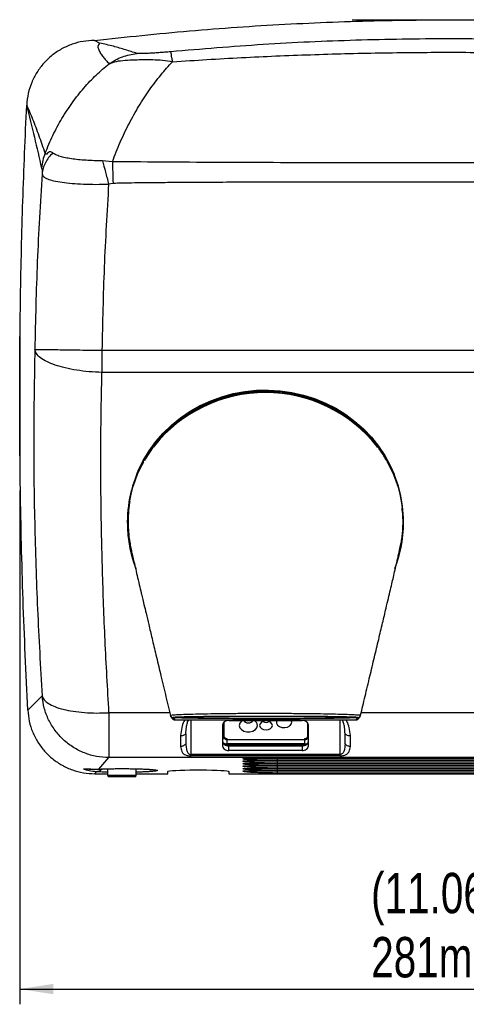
# Model space of a CAD drawing. Header units: millimetres. Extents: x 5 to 273, y 7 to 200.
# Tile 5 of 10: x 73 to 102, y 67 to 131. Entities that reach past the tile are written whole.
import ezdxf

# ---------------------------------------------------------------- set-up
doc = ezdxf.new("R2010")
doc.units = ezdxf.units.MM
doc.layers.add('FORMAT', color=7, linetype='Continuous')
doc.styles.add('SLDTEXTSTYLE0', font='TXT', dxfattribs={"width": 0.75})
doc.dimstyles.new('SLDDIMSTYLE0', dxfattribs={"dimtxt": 2.645833, "dimasz": 2.2, "dimexe": 0, "dimexo": 0.0625, "dimgap": 0.661458, "dimtad": 1, "dimlfac": 5, "dimrnd": 1e-09, "dimzin": 12, "dimdsep": 46, "dimtxsty": 'SLDTEXTSTYLE0', "dimsah": 1, "dimcen": 0.09, "dimadec": 0, "dimazin": 3, "dimtfac": 1, "dimtofl": 0, "dimtmove": 0, "dimatfit": 3, "dimfxl": 0, "dimfrac": 2, "dimtolj": 1, "dimtzin": 12, "dimarcsym": 0})

# ---------------------------------------------------------------- blocks, each defined once
blk = doc.blocks.new('_D')
at = {"layer": 'FORMAT'}
for p, q in [((73.101, 100.367), (73.101, 66.701)), ((129.301, 99.63), (129.301, 66.701)), ((73.101, 67.701), (129.301, 67.701))]:
    blk.add_line(p, q, dxfattribs=at)
for points in [[(73.101, 67.701), (75.301, 67.361), (75.301, 68.041)], [(129.301, 67.701), (127.101, 68.041), (127.101, 67.361)]]:
    blk.add_solid(points, dxfattribs=at)
at = {"layer": 'FORMAT', "char_height": 2.6458, "attachment_point": 1, "style": 'SLDTEXTSTYLE0'}
for s, insert in [('(11.06")', (96.121, 75.316)), ('281mm', (96.129, 71.112))]:
    blk.add_mtext(s, dxfattribs=dict(at, insert=insert))

msp = doc.modelspace()

# ---------------------------------------------------------------- linework, layer by layer
at = {"color": 7, "linetype": 'Continuous', "lineweight": 25}
for p, q in [((78.3339, 129.6947), (78.0008, 129.8641)), ((79.1724, 121.9179), (78.5274, 121.9761)), ((79.2173, 120.4968), (78.9269, 120.4516)), ((78.4891, 109.5598), (109.3684, 109.5598)), ((106.7714, 108.1103), (78.4891, 108.1103)), ((81.8888, 103.2929), (81.2863, 102.3512)), ((81.8888, 103.3634), (81.8888, 103.2645)), ((81.8888, 103.2645), (81.897, 103.2215)), ((96.5082, 103.217), (96.5181, 103.2578)), ((96.5181, 103.2578), (96.5181, 103.3566)), ((81.2067, 102.3339), (81.2863, 102.3512)), ((81.2067, 102.235), (81.2067, 102.3339)), ((81.2437, 102.2431), (81.2067, 102.235)), ((97.1419, 102.3418), (97.1991, 102.3265)), ((97.1991, 102.2276), (97.161, 102.2379)), ((97.1991, 102.3265), (97.1991, 102.2276)), ((80.1508, 98.3285), (80.1508, 98.2296)), ((98.2508, 98.2296), (98.2508, 98.3285)), ((74.5679, 86.9154), (73.6281, 85.9834)), ((83.159, 85.4913), (83.2576, 85.3402)), ((83.2576, 85.3402), (95.1441, 85.3402)), ((86.4808, 85.1917), (86.4808, 84.197)), ((86.8008, 85.2962), (91.6008, 85.2962)), ((90.9208, 85.1869), (90.8964, 85.2962)), ((95.1441, 85.3402), (95.2426, 85.4913)), ((86.4008, 83.5978), (86.4008, 85.0349)), ((91.9808, 84.197), (91.9808, 85.1165)), ((92.0008, 85.0349), (92.0008, 83.5978)), ((83.9854, 84.4298), (83.9854, 83.7758)), ((86.6808, 84.1263), (86.6808, 84.0556)), ((86.6808, 84.0556), (86.6808, 83.7727)), ((86.6808, 84.0556), (91.7808, 84.0556)), ((91.7808, 84.0556), (91.7808, 84.1263)), ((91.7808, 83.7727), (91.7808, 84.0556)), ((94.4163, 83.7758), (94.4163, 84.4298)), ((91.7808, 83.7727), (86.6808, 83.7727)), ((86.7301, 83.6434), (91.6715, 83.6434)), ((86.8008, 83.3365), (86.8008, 83.6393)), ((86.8008, 83.6393), (91.6008, 83.6393)), ((91.6008, 83.3365), (86.8008, 83.3365)), ((91.6008, 83.6393), (91.6008, 83.3365)), ((78.2853, 82.1166), (78.9488, 82.865)), ((109.3684, 82.865), (78.9488, 82.865)), ((94.0699, 83.0737), (84.3318, 83.0737)), ((94.0699, 82.9884), (84.3318, 82.9884)), ((87.7381, 82.8086), (119.4636, 82.8086)), ((87.7381, 82.7877), (87.7381, 82.8086)), ((87.7381, 82.6464), (119.4636, 82.6464)), ((87.7381, 82.6255), (87.7381, 82.6464)), ((117.2008, 82.6693), (90.0008, 82.6693)), ((78.3342, 82.1161), (78.3663, 82.1176)), ((78.8608, 82.1353), (78.8608, 81.7117)), ((80.7408, 81.7117), (80.7408, 82.1354)), ((82.8008, 81.8143), (82.8008, 81.9608)), ((86.8008, 81.9608), (86.8008, 81.8143)), ((87.7381, 82.4842), (119.4636, 82.4842)), ((87.7381, 82.4632), (87.7381, 82.4842)), ((87.7381, 82.3219), (119.4636, 82.3219)), ((87.7381, 82.301), (87.7381, 82.3219)), ((87.7381, 82.1597), (119.4636, 82.1597)), ((87.7381, 82.1387), (87.7381, 82.1597)), ((87.7381, 81.9974), (119.4636, 81.9974)), ((87.7381, 81.9765), (87.7381, 81.9974)), ((117.2008, 82.507), (90.0008, 82.507)), ((117.2008, 82.3448), (90.0008, 82.3448)), ((117.2008, 82.1826), (90.0008, 82.1826)), ((117.2008, 82.0203), (90.0008, 82.0203)), ((78.0163, 81.8143), (78.128, 81.9397)), ((78.0163, 81.8143), (78.8608, 81.8143)), ((80.6408, 81.6117), (78.9608, 81.6117)), ((80.7408, 81.8143), (82.8008, 81.8143)), ((86.8008, 81.8143), (121.6608, 81.8143)), ((117.2008, 81.8581), (90.0008, 81.8581))]:
    msp.add_line(p, q, dxfattribs=at)
at = {"color": 8, "linetype": 'Continuous', "lineweight": 25}
for p, q in [((82.9295, 85.8095), (78.9488, 85.8095)), ((84.3318, 83.0737), (84.3318, 85.3402)), ((94.0699, 85.3402), (94.0699, 83.0737)), ((95.1039, 85.4942), (95.1211, 85.4886)), ((103.3638, 85.8095), (95.4753, 85.8095)), ((86.5409, 83.702), (91.8608, 83.702)), ((78.2853, 82.1166), (78.3302, 82.1182)), ((78.8608, 81.7117), (80.7408, 81.7117))]:
    msp.add_line(p, q, dxfattribs=at)
at = {"color": 7, "linetype": 'Continuous', "lineweight": 25, "flags": 128}
for points in [[(80.7751, 101.4471), (80.8675, 101.6698), (81.1906, 102.3343), (81.573, 102.9702), (82.0118, 103.5726), (82.5039, 104.1372), (83.0456, 104.6597), (83.6328, 105.1364), (84.2613, 105.5636), (84.9263, 105.9382), (85.623, 106.2575), (86.3461, 106.519), (87.0904, 106.7209), (87.8503, 106.8616), (88.6203, 106.9401), (89.3945, 106.9559), (90.1673, 106.9087), (90.9329, 106.799), (91.6857, 106.6275), (92.4201, 106.3956), (93.1307, 106.1049), (93.8122, 105.7577), (94.4595, 105.3564), (95.0679, 104.904), (95.6329, 104.4039), (96.1502, 103.8599), (96.6161, 103.2758), (97.0271, 102.6561), (97.3802, 102.0054), (97.6265, 101.4471)], [(81.2459, 102.3424), (81.573, 102.8779), (81.8888, 103.3223)], [(86.8008, 85.2962), (86.7228, 85.2912), (86.6478, 85.2763), (86.5786, 85.2522), (86.518, 85.2197), (86.4683, 85.1801), (86.4313, 85.1349), (86.4085, 85.0859), (86.4008, 85.0349)], [(87.6892, 85.2962), (87.6212, 85.2475), (87.517, 85.1199), (87.4808, 84.9748), (87.517, 84.8297), (87.6212, 84.7021), (87.7808, 84.6074), (87.9766, 84.557), (88.185, 84.557), (88.3808, 84.6074), (88.5405, 84.7021), (88.6447, 84.8297), (88.6808, 84.9748)], [(89.6608, 84.9748), (89.6289, 85.0885), (89.5378, 85.1848), (89.4016, 85.2492), (89.2408, 85.2718), (89.0801, 85.2492), (88.9439, 85.1848), (88.8528, 85.0885), (88.8208, 84.9748), (88.8528, 84.8612), (88.9439, 84.7648), (89.0801, 84.7004), (89.2408, 84.6778), (89.4016, 84.7004), (89.5378, 84.7648), (89.6289, 84.8612), (89.6608, 84.9748)], [(89.9453, 85.2962), (89.9294, 85.2519), (89.9294, 85.122), (89.9957, 85.0008), (90.1195, 84.9048), (90.284, 84.8469), (90.467, 84.8349), (90.6437, 84.8705), (90.7903, 84.9488), (90.8871, 85.0592), (90.9208, 85.1869), (90.9208, 85.1869)], [(92.0008, 85.0349), (91.9932, 85.0859), (91.9704, 85.1349), (91.9334, 85.1801), (91.8837, 85.2197), (91.8231, 85.2522), (91.7539, 85.2763), (91.6789, 85.2912), (91.6008, 85.2962)], [(86.4008, 83.9006), (86.4085, 83.8497), (86.4313, 83.8006), (86.4683, 83.7555), (86.518, 83.7159), (86.5786, 83.6834), (86.6478, 83.6592), (86.7228, 83.6444), (86.8008, 83.6393)], [(91.6008, 83.6393), (91.6789, 83.6444), (91.7539, 83.6592), (91.8231, 83.6834), (91.8837, 83.7159), (91.9334, 83.7555), (91.9704, 83.8006), (91.9932, 83.8497), (92.0008, 83.9006)], [(86.4008, 83.5978), (86.4085, 83.5468), (86.4313, 83.4978), (86.4683, 83.4526), (86.518, 83.413), (86.5786, 83.3805), (86.6478, 83.3564), (86.7228, 83.3415), (86.8008, 83.3365)], [(91.6008, 83.3365), (91.6789, 83.3415), (91.7539, 83.3564), (91.8231, 83.3805), (91.8837, 83.413), (91.9334, 83.4526), (91.9704, 83.4978), (91.9932, 83.5468), (92.0008, 83.5978)], [(82.8008, 81.9608), (82.8349, 81.98), (82.9359, 81.9986), (83.1004, 82.0159), (83.3228, 82.0313), (83.5956, 82.0443), (83.9094, 82.0545), (84.2535, 82.0615), (84.6163, 82.065), (84.9854, 82.065), (85.3482, 82.0615), (85.6923, 82.0545), (86.0061, 82.0443), (86.2789, 82.0313), (86.5013, 82.0159), (86.6658, 81.9986), (86.7668, 81.98), (86.8008, 81.9608)]]:
    msp.add_lwpolyline(points, dxfattribs=at)
at = {"color": 7, "linetype": 'Continuous', "lineweight": 25}
for centre, radius, start, end in [((89.2008, 97.5435), 9.3453, 38.464265, 141.482688), ((89.2008, 97.4447), 9.3453, 38.464265, 141.482688), ((89.7986, 98.2167), 8.435, 29.243253, 37.191505), ((88.3187, 98.3172), 8.1678, 150.543218, 179.921048), ((88.2783, 98.2316), 8.1262, 150.484508, 201.513125), ((90.0835, 98.3173), 8.1674, 0.078321, 29.398329), ((90.1236, 98.2316), 8.126, 338.48642, 29.456474), ((83.159, 85.6912), 0.2, 193.392635, 270.009008), ((88.0808, 85.5405), 0.4, 217.640906, 322.359094), ((88.2825, 84.9449), 0.3994, 4.301198, 61.601753), ((89.2408, 85.4786), 0.3125, 230.70999, 309.29001), ((95.2427, 85.6912), 0.2, 269.990992, 346.607365), ((86.6558, 84.3031), 0.1785, 191.421754, 278.049467), ((86.6558, 84.2324), 0.1785, 191.421754, 278.049467), ((91.8058, 84.3031), 0.1785, 261.950533, 348.578246), ((91.8058, 84.2324), 0.1785, 261.950533, 348.578246), ((78.9608, 81.7117), 0.1, 180, 270), ((80.6408, 81.7117), 0.1, 270, 0)]:
    msp.add_arc(centre, radius, start, end, dxfattribs=at)
at = {"color": 8, "linetype": 'Continuous', "lineweight": 25}
for centre, radius, start, end in [((86.3447, 84.2084), 0.1366, 294.259761, 355.211459), ((92.0913, 84.1988), 0.1104, 180.911145, 215.039423), ((86.6728, 84.2718), 0.4991, 238.094447, 270.920688), ((91.7838, 84.3044), 0.5317, 269.679541, 291.0797)]:
    msp.add_arc(centre, radius, start, end, dxfattribs=at)
at = {"color": 7, "linetype": 'Continuous', "lineweight": 25}
for points, knots in [([(78.0008, 129.8641), (80.0744, 130.0873), (84.2234, 130.534), (90.4687, 130.9568), (96.7249, 131.1979), (102.6849, 131.237), (108.3442, 131.1114), (113.7023, 130.8458), (119.0577, 130.4462), (122.6198, 130.0581), (124.4008, 129.8641)], [0, 0, 0, 0, 0.1345283, 0.2691883, 0.4037167, 0.538377, 0.6536164, 0.7688557, 0.8844279, 1, 1, 1, 1]), ([(78.0008, 129.8641), (77.751, 129.8516), (77.2513, 129.8267), (76.5226, 129.6326), (75.8366, 129.3255), (75.2104, 128.9074), (74.665, 128.3887), (74.2117, 127.787), (73.8705, 127.1168), (73.633, 126.3921), (73.5831, 125.8858), (73.5578, 125.6285)], [0, 0, 0, 0, 0.1106631, 0.2213299, 0.3319989, 0.4426765, 0.5534673, 0.6642665, 0.77498, 0.885698, 1, 1, 1, 1]), ([(78.3339, 129.6947), (78.2839, 129.6243), (78.1839, 129.4833), (78.2725, 129.2473), (78.3943, 129.015), (78.5627, 128.7857), (78.7516, 128.5607), (78.8905, 128.4146), (78.96, 128.3416)], [0, 0, 0, 0, 0.1666501, 0.3333249, 0.4999909, 0.6666615, 0.8333306, 1, 1, 1, 1]), ([(80.7746, 129.0128), (80.5314, 129.0931), (80.0453, 129.2538), (79.2592, 129.485), (78.642, 129.6249), (78.3339, 129.6947)], [0, 0, 0, 0, 0.3338371, 0.6674744, 1, 1, 1, 1]), ([(119.4069, 129.1249), (117.3889, 129.2943), (113.3523, 129.633), (107.2793, 129.9032), (101.2008, 130.0004), (95.1224, 129.9032), (89.0494, 129.633), (85.0128, 129.2943), (82.9948, 129.1249)], [0, 0, 0, 0, 0.1666324, 0.3333145, 0.5000003, 0.6666858, 0.8333677, 1, 1, 1, 1]), ([(82.9948, 129.1249), (82.8613, 129.1131), (82.594, 129.0895), (82.2118, 129.0603), (81.8558, 129.0358), (81.533, 129.0168), (81.2517, 129.004), (81.0208, 128.998), (80.8452, 128.9992), (80.7981, 129.0082), (80.7746, 129.0128)], [0, 0, 0, 0, 0.1248785, 0.2498814, 0.3749279, 0.4999933, 0.6250479, 0.7500735, 0.8749702, 1, 1, 1, 1]), ([(83.1098, 128.4738), (83.0972, 128.5654), (83.0718, 128.7491), (83.0402, 128.9434), (83.0135, 129.0788), (83.001, 129.1096), (82.9948, 129.1249)], [0, 0, 0, 0, 0.2500591, 0.5015646, 0.7522774, 1, 1, 1, 1]), ([(83.1098, 128.4738), (84.6156, 128.5673), (87.6272, 128.7543), (92.1497, 128.9448), (96.6746, 129.063), (101.2008, 129.102), (105.7271, 129.063), (110.252, 128.9448), (114.7744, 128.7543), (117.7861, 128.5673), (119.2919, 128.4738)], [0, 0, 0, 0, 0.1249998, 0.2499998, 0.3749998, 0.4999999, 0.625, 0.7500001, 0.8750001, 1, 1, 1, 1]), ([(78.96, 128.3415), (79.1166, 128.3987), (79.4299, 128.5132), (79.9926, 128.5718), (80.5901, 128.6015), (81.2124, 128.6157), (81.8188, 128.6116), (82.4627, 128.5898), (82.8941, 128.5125), (83.1098, 128.4738)], [0, 0, 0, 0, 0.1666242, 0.3333063, 0.4999362, 0.6249568, 0.7499791, 0.8750137, 1, 1, 1, 1]), ([(79.1724, 121.9179), (79.3392, 122.3483), (79.6749, 123.2147), (80.2617, 124.4278), (80.9053, 125.5759), (81.6033, 126.6391), (82.3404, 127.6196), (82.8533, 128.189), (83.1098, 128.4738)], [0, 0, 0, 0, 0.1629149, 0.3279271, 0.4946261, 0.6625483, 0.831184, 1, 1, 1, 1]), ([(74.77, 122.4745), (74.9319, 122.8696), (75.2581, 123.6654), (75.8611, 124.7734), (76.5412, 125.8131), (77.2956, 126.7619), (78.1037, 127.6203), (78.6748, 128.1014), (78.96, 128.3416)], [0, 0, 0, 0, 0.1630261, 0.3283587, 0.4954227, 0.6635495, 0.8320046, 1, 1, 1, 1]), ([(73.6281, 85.9834), (73.5168, 88.3949), (73.2941, 93.2189), (73.1339, 100.1431), (73.0837, 106.7516), (73.1389, 113.0439), (73.2854, 119.3374), (73.467, 123.5313), (73.5578, 125.6285)], [0, 0, 0, 0, 0.1826035, 0.365267, 0.523852, 0.6824763, 0.8412185, 1, 1, 1, 1]), ([(73.5578, 125.6285), (73.7283, 124.917), (74.0694, 123.4937), (74.3771, 122.1727), (74.531, 121.5121)], [0, 0, 0, 0, 0.49990516, 1, 1, 1, 1]), ([(74.77, 122.4745), (74.6401, 122.8513), (74.3804, 123.605), (73.9652, 124.7208), (73.6936, 125.326), (73.5578, 125.6285)], [0, 0, 0, 0, 0.3333325, 0.6666683, 1, 1, 1, 1]), ([(74.77, 122.4745), (74.7094, 122.318), (74.589, 122.0069), (74.5503, 121.6764), (74.531, 121.5121)], [0, 0, 0, 0, 0.5030247, 1, 1, 1, 1]), ([(75.2684, 122.4922), (75.1735, 122.3933), (74.9826, 122.1944), (74.774, 121.854), (74.6242, 121.4938), (74.5854, 121.2436), (74.566, 121.1193)], [0, 0, 0, 0, 0.2484787, 0.5, 0.7515212, 1, 1, 1, 1]), ([(75.2684, 122.4922), (75.2395, 122.5138), (75.1819, 122.557), (75.0891, 122.5779), (74.9843, 122.5423), (74.8648, 122.3992), (74.8284, 122.4008), (74.7938, 122.4197), (74.7795, 122.4526), (74.77, 122.4745)], [0, 0, 0, 0, 0.1250976, 0.2501021, 0.375038, 0.4996539, 0.6245921, 0.7497626, 1, 1, 1, 1]), ([(78.5274, 121.9761), (78.3416, 121.9768), (77.9701, 121.9782), (77.4398, 122.0083), (76.9409, 122.0477), (76.4852, 122.1026), (76.0821, 122.1757), (75.7406, 122.2648), (75.4559, 122.3627), (75.3309, 122.4491), (75.2684, 122.4922)], [0, 0, 0, 0, 0.12499718, 0.24999936, 0.37500242, 0.50000043, 0.62499756, 0.74999806, 0.87500006, 1, 1, 1, 1]), ([(78.5274, 121.9761), (78.59, 121.7371), (78.7153, 121.259), (78.8564, 120.7208), (78.9269, 120.4516)], [0, 0, 0, 0, 0.5, 1, 1, 1, 1]), ([(74.531, 121.5121), (74.5415, 121.4698), (74.5532, 121.4229), (74.5634, 121.3508), (74.5646, 121.3373), (74.5656, 121.3259), (74.5665, 121.2581), (74.5663, 121.1822), (74.566, 121.1193)], [0, 0, 0, 0, 0.6224888, 0.6875613, 0.711149, 0.7253622, 0.7726087, 1, 1, 1, 1]), ([(79.1724, 121.9179), (79.1796, 121.6917), (79.1938, 121.2402), (79.2095, 120.7443), (79.2173, 120.4968)], [0, 0, 0, 0, 0.5009185, 1, 1, 1, 1]), ([(123.2293, 121.9179), (122.0056, 121.9058), (119.5583, 121.8816), (115.8868, 121.8688), (112.2154, 121.8535), (108.5439, 121.8441), (104.8724, 121.838), (101.2008, 121.8361), (97.5293, 121.838), (93.8578, 121.8441), (90.1863, 121.8535), (86.5149, 121.8688), (82.8435, 121.8816), (80.3961, 121.9058), (79.1724, 121.9179)], [0, 0, 0, 0, 0.0833296, 0.1666641, 0.2499981, 0.3333322, 0.4166663, 0.5000004, 0.5833344, 0.6666685, 0.7500026, 0.8333367, 0.9166705, 1, 1, 1, 1]), ([(74.566, 121.1193), (74.4486, 119.2048), (74.2138, 115.376), (74.1328, 111.5407), (74.0923, 109.6231)], [0, 0, 0, 0, 0.49999998, 1, 1, 1, 1]), ([(74.5661, 121.1193), (74.5889, 121.0577), (74.6346, 120.9347), (74.9027, 120.787), (75.3095, 120.6626), (75.8553, 120.5643), (76.5163, 120.4928), (77.2682, 120.4486), (78.0823, 120.4288), (78.6454, 120.444), (78.9269, 120.4516)], [0, 0, 0, 0, 0.1250019, 0.250009, 0.3750065, 0.5000081, 0.6250061, 0.7500058, 0.8750031, 1, 1, 1, 1]), ([(78.9269, 120.4516), (78.8189, 118.638), (78.6027, 115.0102), (78.527, 111.3768), (78.4891, 109.5598)], [0, 0, 0, 0, 0.4999251, 1, 1, 1, 1]), ([(123.1844, 120.4968), (122.9843, 120.502), (122.5094, 120.5142), (121.685, 120.526), (120.633, 120.538), (119.3522, 120.5484), (117.8414, 120.5578), (116.1031, 120.5659), (114.1373, 120.5728), (111.959, 120.5783), (109.5711, 120.5826), (106.976, 120.5857), (104.1615, 120.5875), (101.1892, 120.588), (98.2071, 120.5875), (95.3633, 120.5856), (92.7443, 120.5825), (90.3503, 120.5782), (88.181, 120.5726), (86.2366, 120.5658), (84.5171, 120.5577), (83.0224, 120.5484), (81.7526, 120.538), (80.7076, 120.526), (79.8874, 120.5143), (79.4157, 120.502), (79.2173, 120.4968)], [0, 0, 0, 0, 0.01366108, 0.03241312, 0.05625681, 0.08544452, 0.1198062, 0.15934197, 0.20405191, 0.25393608, 0.30796593, 0.36698692, 0.43099907, 0.50000239, 0.5697947, 0.63447306, 0.6940375, 0.74848804, 0.7978247, 0.84204753, 0.88115656, 0.91515188, 0.9440336, 0.9678019, 0.98645713, 1, 1, 1, 1]), ([(74.0923, 109.6231), (74.057, 107.7316), (73.9864, 103.9486), (74.0632, 98.2698), (74.2464, 92.5913), (74.4607, 88.8074), (74.5678, 86.9154)], [0, 0, 0, 0, 0.2500005, 0.499999, 0.7499999, 1, 1, 1, 1]), ([(74.0923, 109.6231), (74.1179, 109.6226), (74.169, 109.6216), (74.4477, 109.6185), (74.8631, 109.6118), (75.4149, 109.6041), (76.0787, 109.5946), (76.8313, 109.5833), (77.6447, 109.5723), (78.2076, 109.564), (78.4891, 109.5598)], [0, 0, 0, 0, 0.1249946, 0.2500028, 0.3749987, 0.4999999, 0.6250005, 0.7499975, 0.8750038, 1, 1, 1, 1]), ([(78.9488, 85.8095), (78.8592, 87.3928), (78.6828, 90.5101), (78.5124, 95.1163), (78.4197, 99.577), (78.402, 103.8927), (78.4604, 106.7205), (78.4891, 108.1103)], [0, 0, 0, 0, 0.2132024, 0.4197521, 0.619698, 0.8130941, 1, 1, 1, 1]), ([(97.1451, 102.3409), (97.0199, 102.5497), (96.7681, 102.9696), (96.1778, 103.745), (95.4889, 104.4527), (94.7127, 105.069), (93.8843, 105.6206), (92.7584, 106.1853), (91.3176, 106.636), (90.0567, 106.8173), (89.0427, 106.8413), (88.0308, 106.7838), (86.7779, 106.5609), (85.3542, 106.0639), (84.0312, 105.3395), (82.8539, 104.4364), (82.2217, 103.693), (81.9112, 103.3278)], [0, 0, 0, 0, 0.0418621, 0.0842131, 0.1664918, 0.2088655, 0.2512396, 0.3334227, 0.4179839, 0.5002502, 0.5426172, 0.5849845, 0.6671753, 0.7517466, 0.8338893, 0.918409, 1, 1, 1, 1]), ([(80.3096, 99.6443), (80.2955, 99.5616), (80.2488, 99.2896), (80.2049, 98.7174), (80.1994, 98.0229), (80.2494, 97.3797), (80.3217, 96.899), (80.4032, 96.4931), (80.4781, 96.1672), (80.5661, 95.7859), (80.6672, 95.3474), (80.7887, 94.8242), (80.9241, 94.2459), (81.0439, 93.7371), (81.1497, 93.2901), (81.2533, 92.8523), (81.3895, 92.2768), (81.5652, 91.5362), (81.782, 90.6259), (82.036, 89.5604), (82.3273, 88.3376), (82.643, 87.0123), (82.8617, 86.0942), (82.9712, 85.6347)], [0, 0, 0, 0, 0.0228262, 0.0750731, 0.1285594, 0.1695696, 0.2034703, 0.2311174, 0.2648334, 0.3052927, 0.3531942, 0.4025376, 0.4496712, 0.4875735, 0.5089146, 0.5369297, 0.5744846, 0.6218179, 0.6794986, 0.7474697, 0.8250904, 0.9124494, 1, 1, 1, 1]), ([(95.4355, 85.6424), (95.5343, 86.057), (95.7377, 86.9116), (96.0398, 88.1801), (96.3357, 89.4227), (96.6123, 90.5841), (96.8697, 91.6655), (97.083, 92.5663), (97.2535, 93.2886), (97.3879, 93.8605), (97.5054, 94.362), (97.6165, 94.8379), (97.7171, 95.2711), (97.8035, 95.6457), (97.8778, 95.9696), (97.9384, 96.2368), (97.9909, 96.4692), (98.0331, 96.6581), (98.0704, 96.8329), (98.1102, 97.0427), (98.1414, 97.2341), (98.1735, 97.4796), (98.2024, 97.8001), (98.2194, 98.2157), (98.211, 98.7061), (98.1742, 99.0635), (98.1559, 99.2408)], [0, 0, 0, 0, 0.0773966, 0.1595047, 0.23679, 0.3092716, 0.3764949, 0.4379527, 0.4807395, 0.5209138, 0.5586124, 0.5938329, 0.6367399, 0.6748758, 0.7081551, 0.7498625, 0.7847766, 0.8132571, 0.8375127, 0.8534674, 0.8729755, 0.8918679, 0.9099455, 0.9331842, 0.9668424, 1, 1, 1, 1]), ([(74.5679, 86.9154), (74.6027, 86.8275), (74.6725, 86.6516), (74.9675, 86.4122), (75.3907, 86.2015), (75.9411, 86.028), (76.5958, 85.8973), (77.333, 85.8149), (78.1265, 85.7798), (78.6747, 85.7996), (78.9488, 85.8095)], [0, 0, 0, 0, 0.1249989, 0.2500011, 0.375001, 0.5000049, 0.6250024, 0.7500142, 0.8749847, 1, 1, 1, 1]), ([(78.9488, 82.865), (78.6759, 82.8804), (78.1302, 82.9111), (77.3398, 83.1484), (76.6051, 83.5169), (75.9517, 84.0178), (75.4011, 84.63), (74.9762, 85.3336), (74.6778, 86.1029), (74.6045, 86.6446), (74.5679, 86.9154)], [0, 0, 0, 0, 0.1250156, 0.249987, 0.3749979, 0.4999955, 0.6249993, 0.749999, 0.8750013, 1, 1, 1, 1]), ([(73.6281, 85.9834), (73.6531, 85.7371), (73.703, 85.2445), (73.9319, 84.5342), (74.2703, 83.8719), (74.7153, 83.2751), (75.2552, 82.7637), (75.8717, 82.3478), (76.55, 82.046), (77.2711, 81.8506), (77.7671, 81.8264), (78.0163, 81.8143)], [0, 0, 0, 0, 0.1110952, 0.2221893, 0.3332926, 0.4443952, 0.5553458, 0.6662965, 0.7771788, 0.8880619, 1, 1, 1, 1]), ([(82.9645, 85.6449), (82.9645, 85.6449), (82.9635, 85.6465), (82.9685, 85.65), (83.0169, 85.6593), (83.1815, 85.6742), (83.5596, 85.6948), (84.1046, 85.7155), (84.7913, 85.7344), (85.6106, 85.7505), (86.5232, 85.7626), (87.5196, 85.7708), (88.5549, 85.7748), (89.6195, 85.7751), (90.6629, 85.772), (91.6728, 85.7647), (92.6003, 85.7535), (93.4376, 85.7383), (94.145, 85.7202), (94.7195, 85.7), (95.1317, 85.6797), (95.3949, 85.6602), (95.4229, 85.6501), (95.4372, 85.6449)], [0, 0, 0, 0, 0.00000061, 0.01804231, 0.03844061, 0.09109327, 0.1453009, 0.19830379, 0.25287447, 0.30586043, 0.36038816, 0.41326334, 0.46766405, 0.52073375, 0.57535486, 0.62826093, 0.68269332, 0.73514988, 0.78910471, 0.84108001, 0.89453532, 0.94651838, 1, 1, 1, 1]), ([(82.9676, 85.6412), (82.9751, 85.6209), (82.9905, 85.579), (82.9992, 85.5718), (82.9977, 85.5711), (83.0453, 85.5094), (83.0683, 85.4691), (83.0899, 85.4312)], [0, 0, 0, 0, 0.0141704, 0.0294104, 0.0477899, 0.1056513, 1, 1, 1, 1]), ([(83.0901, 85.4312), (83.0902, 85.4309), (83.0996, 85.409), (83.138, 85.377), (83.1962, 85.3452), (83.2386, 85.3418), (83.2576, 85.3402)], [0, 0, 0, 0, 0.0048824, 0.3651527, 0.715109, 1, 1, 1, 1]), ([(95.2426, 85.4913), (95.2288, 85.4957), (95.2011, 85.5047), (94.9489, 85.5177), (94.5463, 85.53), (93.9941, 85.5413), (93.3054, 85.5512), (92.5, 85.5595), (91.5979, 85.5659), (90.6257, 85.5703), (89.6111, 85.5723), (88.5851, 85.5721), (87.5785, 85.5696), (86.6173, 85.5648), (85.73, 85.558), (84.9384, 85.5493), (84.2705, 85.5389), (83.741, 85.5271), (83.3746, 85.5144), (83.1817, 85.5023), (83.1657, 85.4945), (83.159, 85.4913)], [0, 0, 0, 0, 0.0527357, 0.1054739, 0.1581895, 0.2109074, 0.264113, 0.3173199, 0.3709905, 0.4246609, 0.478501, 0.5323408, 0.5859766, 0.6396139, 0.693372, 0.7471293, 0.8009174, 0.8547028, 0.9081393, 0.9615729, 1, 1, 1, 1]), ([(83.2925, 85.4939), (83.3011, 85.4971), (83.3216, 85.5047), (83.5483, 85.5164), (83.9318, 85.5287), (84.4721, 85.5398), (85.143, 85.5497), (85.932, 85.558), (86.8132, 85.5644), (87.7641, 85.5686), (88.5721, 85.5705), (89.0531, 85.5706), (89.2008, 85.5707)], [0, 0, 0, 0, 0.0788564, 0.1871619, 0.2954707, 0.40439, 0.51331, 0.6227064, 0.7321032, 0.8417547, 0.9514068, 1, 1, 1, 1]), ([(95.1211, 85.4886), (95.1215, 85.4885), (95.1362, 85.4839), (95.0084, 85.475), (94.7333, 85.4623), (94.2798, 85.4505), (93.6937, 85.4399), (92.9791, 85.4307), (92.1613, 85.4233), (91.2581, 85.4177), (90.2637, 85.4141), (89.2027, 85.4128), (88.1094, 85.4142), (87.078, 85.418), (86.1387, 85.4241), (85.3128, 85.4319), (84.6052, 85.4415), (84.0308, 85.4524), (83.6138, 85.4645), (83.3531, 85.4763), (83.3129, 85.4842), (83.2951, 85.4877)], [0, 0, 0, 0, 0.0017274, 0.0567944, 0.1118599, 0.1666202, 0.2213819, 0.2760559, 0.3307333, 0.385861, 0.4409915, 0.5019431, 0.5625682, 0.6231911, 0.679489, 0.735783, 0.7913405, 0.8468956, 0.9017134, 0.9565313, 1, 1, 1, 1]), ([(83.9854, 84.4298), (83.9936, 84.5656), (84.0079, 84.8001), (84.0599, 85.0881), (84.1178, 85.2597), (84.1588, 85.3184), (84.1741, 85.3402)], [0, 0, 0, 0, 0.4648257, 0.802731, 0.9266387, 1, 1, 1, 1]), ([(89.2008, 85.5707), (89.4606, 85.5705), (89.9801, 85.5703), (90.8184, 85.5679), (91.6928, 85.5637), (92.5673, 85.5571), (93.3447, 85.5486), (94.0061, 85.5385), (94.5302, 85.5271), (94.8968, 85.5146), (95.0933, 85.5035), (95.1011, 85.4966), (95.1039, 85.4942)], [0, 0, 0, 0, 0.0856072, 0.1712142, 0.2810765, 0.3909379, 0.5008551, 0.6107717, 0.7206201, 0.8304669, 0.9399319, 1, 1, 1, 1]), ([(94.4163, 84.4298), (94.408, 84.5653), (94.3938, 84.7993), (94.3419, 85.087), (94.2837, 85.2589), (94.2425, 85.318), (94.227, 85.3402)], [0, 0, 0, 0, 0.46367077, 0.80121955, 0.92523963, 1, 1, 1, 1]), ([(95.1441, 85.3402), (95.1657, 85.3422), (95.2087, 85.3461), (95.2647, 85.3782), (95.3002, 85.4084), (95.31, 85.4296), (95.3109, 85.4316)], [0, 0, 0, 0, 0.3232497, 0.6430477, 0.966973, 1, 1, 1, 1]), ([(95.3118, 85.4312), (95.3143, 85.4349), (95.3358, 85.4675), (95.3381, 85.4915), (95.4233, 85.5802), (95.3953, 85.5662), (95.4184, 85.586), (95.4276, 85.628), (95.4305, 85.6417)], [0, 0, 0, 0, 0.07536075, 0.65207062, 0.94042556, 0.97647277, 0.9923348, 1, 1, 1, 1]), ([(83.639, 84.3134), (83.6733, 84.3133), (83.7433, 84.3131), (83.8413, 84.3363), (83.9268, 84.3747), (83.9661, 84.4116), (83.9854, 84.4298)], [0, 0, 0, 0, 0.2456285, 0.4999995, 0.7543707, 1, 1, 1, 1]), ([(94.4163, 84.4298), (94.4356, 84.4116), (94.4748, 84.3747), (94.5603, 84.3363), (94.6584, 84.3131), (94.7283, 84.3133), (94.7627, 84.3134)], [0, 0, 0, 0, 0.2456293, 0.5000006, 0.7543716, 1, 1, 1, 1]), ([(83.9854, 83.7758), (83.9661, 83.7511), (83.9268, 83.701), (83.8413, 83.6441), (83.7433, 83.6047), (83.6733, 83.5975), (83.639, 83.594)], [0, 0, 0, 0, 0.2456294, 0.5000006, 0.7543716, 1, 1, 1, 1]), ([(83.639, 83.594), (83.6587, 83.4795), (83.693, 83.2802), (83.8099, 83.1205), (83.9454, 83.0449), (84.0565, 83.0113), (84.188, 82.9915), (84.284, 82.9894), (84.3318, 82.9884)], [0, 0, 0, 0, 0.3704296, 0.6449215, 0.7508783, 0.8406233, 0.9206796, 1, 1, 1, 1]), ([(83.9854, 83.7758), (83.9941, 83.6618), (84.0091, 83.465), (84.0575, 83.2616), (84.1231, 83.1557), (84.1716, 83.1133), (84.2178, 83.0913), (84.2532, 83.0809), (84.2916, 83.0747), (84.3185, 83.0741), (84.3318, 83.0737)], [0, 0, 0, 0, 0.399428, 0.6897817, 0.7962467, 0.8794005, 0.9136547, 0.9441908, 0.9723932, 1, 1, 1, 1]), ([(94.4163, 83.7758), (94.4076, 83.6621), (94.3926, 83.4658), (94.3443, 83.2628), (94.2786, 83.1569), (94.2239, 83.1086), (94.1637, 83.084), (94.1102, 83.075), (94.0832, 83.0742), (94.0699, 83.0737)], [0, 0, 0, 0, 0.39869616, 0.68895605, 0.79560829, 0.879085, 0.94393422, 0.97229668, 1, 1, 1, 1]), ([(94.0699, 82.9884), (94.1177, 82.9894), (94.2137, 82.9915), (94.3452, 83.0113), (94.4563, 83.0449), (94.5918, 83.1205), (94.7087, 83.2802), (94.743, 83.4795), (94.7627, 83.594)], [0, 0, 0, 0, 0.0793218, 0.1593782, 0.2491224, 0.3550783, 0.6295693, 1, 1, 1, 1]), ([(94.7627, 83.594), (94.7283, 83.5975), (94.6584, 83.6047), (94.5603, 83.6441), (94.4748, 83.701), (94.4356, 83.7511), (94.4163, 83.7758)], [0, 0, 0, 0, 0.2456285, 0.4999995, 0.7543708, 1, 1, 1, 1]), ([(90.0008, 82.6693), (89.8495, 82.6697), (89.5529, 82.6705), (89.1268, 82.6773), (88.7364, 82.6883), (88.3923, 82.7035), (88.1023, 82.7214), (87.8909, 82.7419), (87.7606, 82.7642), (87.7457, 82.7798), (87.7381, 82.7877)], [0, 0, 0, 0, 0.1274829, 0.2498887, 0.3722847, 0.4997395, 0.6271953, 0.7496586, 0.8722307, 1, 1, 1, 1]), ([(90.0008, 82.507), (89.8495, 82.5074), (89.5529, 82.5082), (89.1268, 82.515), (88.7364, 82.5261), (88.3923, 82.5412), (88.1023, 82.5592), (87.8909, 82.5796), (87.7606, 82.602), (87.7457, 82.6175), (87.7381, 82.6255)], [0, 0, 0, 0, 0.1274829, 0.2498887, 0.3722847, 0.4997395, 0.6271953, 0.7496586, 0.8722307, 1, 1, 1, 1]), ([(78.128, 81.9397), (77.9603, 81.9545), (77.7012, 81.9773), (77.4683, 82.037), (77.3111, 82.0917), (77.2814, 82.1234), (77.3291, 82.1367), (77.4002, 82.1389), (77.5173, 82.1334), (77.6662, 82.1252), (77.8483, 82.116), (78.0719, 82.1119), (78.2237, 82.1146), (78.2746, 82.1163), (78.2853, 82.1166)], [0, 0, 0, 0, 0.1710078, 0.2641782, 0.357289, 0.520835, 0.5532213, 0.6431898, 0.733201, 0.7639508, 0.8589332, 0.9539547, 0.9903912, 1, 1, 1, 1]), ([(77.6239, 82.1181), (77.6253, 82.1181), (77.629, 82.1182), (77.6872, 82.1176), (77.7949, 82.1141), (77.9729, 82.1101), (78.1571, 82.1088), (78.2894, 82.1156), (78.3327, 82.1178)], [0, 0, 0, 0, 0.09434406, 0.24238776, 0.42908518, 0.64525676, 0.8839353, 1, 1, 1, 1]), ([(78.3302, 82.1182), (78.4825, 82.124), (78.7411, 82.1339), (79.1681, 82.1419), (79.5547, 82.1459), (79.9493, 82.1462), (80.3395, 82.1433), (80.7124, 82.1367), (81.0224, 82.1286), (81.1879, 82.1216), (81.2518, 82.1189)], [0, 0, 0, 0, 0.1778831, 0.3020576, 0.4262328, 0.5503013, 0.6743697, 0.7982378, 0.9221051, 1, 1, 1, 1]), ([(81.2115, 82.1184), (81.2693, 82.116), (81.4179, 82.1099), (81.6071, 82.098), (81.7569, 82.0857), (81.8436, 82.0753), (81.8535, 82.0736), (81.8578, 82.0729)], [0, 0, 0, 0, 0.1650356, 0.424228, 0.6718026, 0.8567243, 1, 1, 1, 1]), ([(90.0008, 82.3448), (89.8495, 82.3452), (89.5529, 82.346), (89.1268, 82.3528), (88.7364, 82.3638), (88.3923, 82.379), (88.1023, 82.397), (87.8909, 82.4174), (87.7606, 82.4397), (87.7457, 82.4553), (87.7381, 82.4632)], [0, 0, 0, 0, 0.1274829, 0.2498887, 0.3722847, 0.4997395, 0.6271953, 0.7496586, 0.8722307, 1, 1, 1, 1]), ([(90.0008, 82.1826), (89.8495, 82.183), (89.5529, 82.1837), (89.1268, 82.1905), (88.7364, 82.2016), (88.3923, 82.2167), (88.1023, 82.2347), (87.8909, 82.2552), (87.7606, 82.2775), (87.7457, 82.293), (87.7381, 82.301)], [0, 0, 0, 0, 0.1274829, 0.2498887, 0.3722847, 0.4997395, 0.6271953, 0.7496586, 0.8722307, 1, 1, 1, 1]), ([(90.0008, 82.0203), (89.8495, 82.0207), (89.5529, 82.0215), (89.1268, 82.0283), (88.7364, 82.0393), (88.3923, 82.0545), (88.1023, 82.0725), (87.8909, 82.0929), (87.7606, 82.1152), (87.7457, 82.1308), (87.7381, 82.1387)], [0, 0, 0, 0, 0.1274829, 0.2498887, 0.3722847, 0.4997395, 0.6271953, 0.7496586, 0.8722307, 1, 1, 1, 1]), ([(90.0008, 81.8581), (89.8495, 81.8585), (89.5529, 81.8592), (89.1268, 81.8661), (88.7364, 81.8771), (88.3923, 81.8922), (88.1023, 81.9102), (87.8909, 81.9307), (87.7606, 81.953), (87.7457, 81.9686), (87.7381, 81.9765)], [0, 0, 0, 0, 0.1274829, 0.2498887, 0.3722847, 0.4997395, 0.6271953, 0.7496586, 0.8722307, 1, 1, 1, 1]), ([(78.8608, 81.9134), (78.8265, 81.9141), (78.6698, 81.9172), (78.4163, 81.9258), (78.2241, 81.9351), (78.128, 81.9397)], [0, 0, 0, 0, 0.1233069, 0.561655, 1, 1, 1, 1]), ([(81.3316, 81.9327), (81.2293, 81.9284), (81.0472, 81.9206), (80.8342, 81.9156), (80.7408, 81.9134)], [0, 0, 0, 0, 0.5615404, 1, 1, 1, 1])]:
    msp.add_open_spline(points, degree=3, knots=knots, dxfattribs=at)
for points in [[(78.96, 128.3416), (79.2421, 128.5096), (79.8064, 128.8457), (80.4519, 128.9571), (80.7746, 129.0128)], [(78.4891, 108.1103), (78.2065, 108.1222), (77.6412, 108.1461), (76.8247, 108.2487), (76.0698, 108.3959), (75.4047, 108.5874), (74.8531, 108.8146), (74.4393, 109.0694), (74.1639, 109.3425), (74.1162, 109.5296), (74.0923, 109.6231)], [(78.4891, 109.5598), (78.4891, 109.3131), (78.4891, 108.8196), (78.4891, 108.3467), (78.4891, 108.1103)], [(78.9488, 85.8095), (78.9488, 85.6078), (78.9488, 85.2044), (78.9488, 84.6527), (78.9488, 84.1555), (78.9488, 83.7268), (78.9488, 83.3745), (78.9488, 83.1088), (78.9488, 82.9268), (78.9488, 82.8856), (78.9488, 82.865)], [(83.6299, 84.3134), (83.6299, 84.1804), (83.6299, 83.9144), (83.6299, 83.7008), (83.6299, 83.594)], [(94.7718, 83.594), (94.7718, 83.7008), (94.7718, 83.9144), (94.7718, 84.1804), (94.7718, 84.3134)], [(84.3318, 82.9884), (84.3318, 82.9977), (84.3318, 83.0165), (84.3318, 83.0547), (84.3318, 83.0737)], [(94.0699, 83.0737), (94.0699, 83.0547), (94.0699, 83.0165), (94.0699, 82.9977), (94.0699, 82.9884)]]:
    msp.add_open_spline(points, degree=3, dxfattribs=at)
at = {"color": 8, "linetype": 'Continuous', "lineweight": 25}
for points, knots in [([(83.2951, 85.4877), (83.2859, 85.4886), (83.2648, 85.4906), (83.2825, 85.4927), (83.2925, 85.4939)], [0, 0, 0, 0, 0.4326709, 1, 1, 1, 1]), ([(83.9244, 85.3402), (83.9029, 85.3079), (83.7969, 85.1487), (83.6967, 84.7791), (83.66, 84.4833), (83.639, 84.3134)], [0, 0, 0, 0, 0.0976217, 0.4816893, 1, 1, 1, 1]), ([(94.7627, 84.3134), (94.7416, 84.4833), (94.7049, 84.7791), (94.6047, 85.1487), (94.4987, 85.3079), (94.4772, 85.3402)], [0, 0, 0, 0, 0.5182755, 0.9023309, 1, 1, 1, 1]), ([(87.8604, 82.8086), (87.8561, 82.8067), (87.8183, 82.7893), (87.7758, 82.7885), (87.7381, 82.7877)], [0, 0, 0, 0, 0.1135385, 1, 1, 1, 1]), ([(87.8604, 82.6464), (87.8561, 82.6444), (87.8183, 82.6271), (87.7758, 82.6262), (87.7381, 82.6255)], [0, 0, 0, 0, 0.1135385, 1, 1, 1, 1]), ([(90.0008, 82.6693), (90.0008, 82.6743), (90.0008, 82.6843), (90.0008, 82.7337), (90.0008, 82.7844), (90.0008, 82.8086)], [0, 0, 0, 0, 0.3429566, 0.6859132, 1, 1, 1, 1]), ([(90.0008, 82.507), (90.0008, 82.512), (90.0008, 82.522), (90.0008, 82.5714), (90.0008, 82.6221), (90.0008, 82.6464)], [0, 0, 0, 0, 0.3429566, 0.6859132, 1, 1, 1, 1]), ([(78.5136, 82.1244), (78.4606, 82.0774), (78.3423, 81.9725), (78.2042, 81.9514), (78.128, 81.9397)], [0, 0, 0, 0, 0.448165, 1, 1, 1, 1]), ([(81.2518, 82.1189), (81.2908, 82.1174), (81.4349, 82.1118), (81.7251, 82.0946), (81.9197, 82.0765), (82.0461, 82.0572), (82.1097, 82.0437), (82.1399, 82.0232), (82.1023, 82.0027), (82.001, 81.9828), (81.8351, 81.9641), (81.6154, 81.9469), (81.4262, 81.9374), (81.3316, 81.9327)], [0, 0, 0, 0, 0.0356991, 0.1321453, 0.3220314, 0.3242278, 0.4206089, 0.5169899, 0.6134776, 0.7099656, 0.8066011, 0.9032372, 1, 1, 1, 1]), ([(87.8604, 82.4842), (87.8561, 82.4822), (87.8183, 82.4648), (87.7758, 82.464), (87.7381, 82.4632)], [0, 0, 0, 0, 0.1135385, 1, 1, 1, 1]), ([(87.8604, 82.3219), (87.8561, 82.3199), (87.8183, 82.3026), (87.7758, 82.3017), (87.7381, 82.301)], [0, 0, 0, 0, 0.1135385, 1, 1, 1, 1]), ([(87.8604, 82.1597), (87.8561, 82.1577), (87.8183, 82.1403), (87.7758, 82.1395), (87.7381, 82.1387)], [0, 0, 0, 0, 0.1135385, 1, 1, 1, 1]), ([(87.8604, 81.9974), (87.8561, 81.9955), (87.8183, 81.9781), (87.7758, 81.9772), (87.7381, 81.9765)], [0, 0, 0, 0, 0.1135385, 1, 1, 1, 1]), ([(90.0008, 82.3448), (90.0008, 82.3498), (90.0008, 82.3598), (90.0008, 82.4092), (90.0008, 82.4599), (90.0008, 82.4842)], [0, 0, 0, 0, 0.3429566, 0.6859132, 1, 1, 1, 1]), ([(90.0008, 82.1826), (90.0008, 82.1876), (90.0008, 82.1975), (90.0008, 82.2469), (90.0008, 82.2977), (90.0008, 82.3219)], [0, 0, 0, 0, 0.3429566, 0.6859132, 1, 1, 1, 1]), ([(90.0008, 82.0203), (90.0008, 82.0253), (90.0008, 82.0353), (90.0008, 82.0847), (90.0008, 82.1354), (90.0008, 82.1597)], [0, 0, 0, 0, 0.34295662, 0.68591324, 1, 1, 1, 1]), ([(90.0008, 81.8581), (90.0008, 81.8631), (90.0008, 81.8731), (90.0008, 81.9224), (90.0008, 81.9732), (90.0008, 81.9974)], [0, 0, 0, 0, 0.3429566, 0.6859132, 1, 1, 1, 1])]:
    msp.add_open_spline(points, degree=3, knots=knots, dxfattribs=at)
at = {"layer": 'FORMAT'}
for p, q in [((94.8781, 131.2146), (104.4572, 131.2146)), ((73.1008, 111.2732), (73.1008, 101.3667))]:
    msp.add_line(p, q, dxfattribs=at)

# ---------------------------------------------------------------- dimensions: what is measured, and where the dimension line sits
dim = msp.add_linear_dim(base=(129.3009, 67.701), p1=(73.1008, 101.3667), p2=(129.3009, 100.6298), text='(11.06")\\P281mm', dimstyle='SLDDIMSTYLE0', dxfattribs=at)
dim.commit()
dim.dimension.update_dxf_attribs({"geometry": '_D', "text_midpoint": (102.3685, 67.701), "dimtype": 160})

doc.saveas('drawing.dxf')
